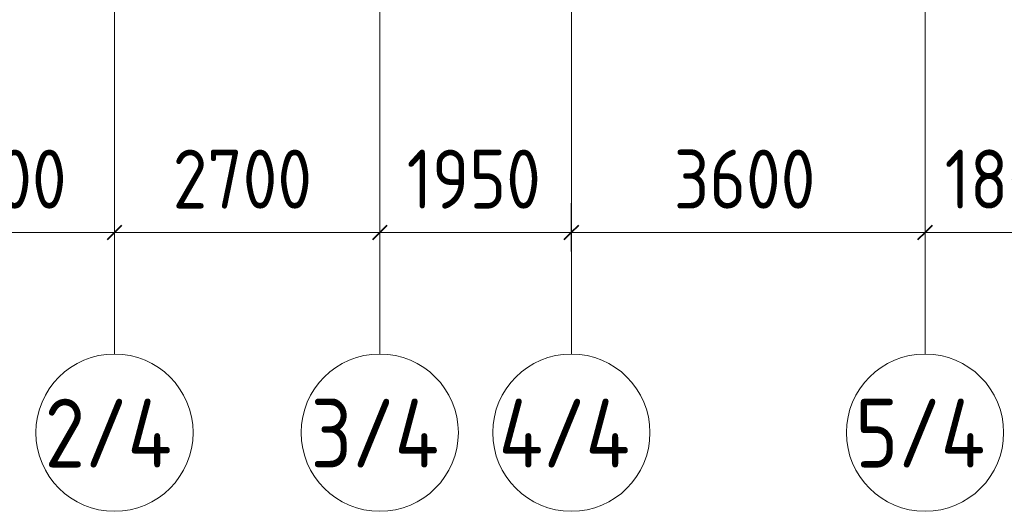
# Model space of a CAD drawing. Header units: millimetres. Extents: x -19737 to 100106, y -4436 to 96517.
# Tile 38 of 59: x 67046 to 77068, y -4436 to 565. Entities that reach past the tile are written whole.
import ezdxf

# ---------------------------------------------------------------- set-up
doc = ezdxf.new("R2010")
doc.units = ezdxf.units.MM
doc.linetypes.add('ADSK_Линия сетки', pattern=[5000, 4000, -500, 0, -500])
for name, color, linetype, lineweight in [('A-____-____-DIMS', 7, 'Continuous', 9), ('A-____-____-DIMS-200', 7, 'Continuous', 9), ('S-GRID-____-IDEN', 7, 'Continuous', 9), ('S-GRID-____-OTLN', 7, 'Continuous', 9)]:
    doc.layers.add(name, color=color, linetype=linetype, lineweight=lineweight)
doc.styles.add('GOST Common_1', font='GOST_Common.ttf', dxfattribs={"width": 0.9, "height": 700})
doc.styles.add('GOST Common_3', font='GOST_Common.ttf', dxfattribs={"width": 0.9, "height": 600})
doc.dimstyles.new('ADSK_Основной_3_мм_2', dxfattribs={"dimscale": 304.8, "dimtxt": 603.428998, "dimasz": 0.492126, "dimexe": 0.984252, "dimexo": 0.984252, "dimgap": 0.19685, "dimtad": 1, "dimdec": 0, "dimdsep": 46, "dimtxsty": 'GOST Common_3', "dimblk1": 'OBLIQUE', "dimblk2": 'OBLIQUE', "dimsah": 1, "dimcen": 0.09, "dimdle": 0.984252, "dimazin": 2, "dimtfac": 1, "dimtdec": 4, "dimtix": 1, "dimtmove": 0, "dimatfit": 3, "dimfxl": 1, "dimtvp": 1, "dimtolj": 1, "dimtzin": 0, "dimarcsym": 2})

# ---------------------------------------------------------------- blocks, each defined once
blk = doc.blocks.new('Ось сетки - Круг_Ø8 мм-6577-02_К4')
at = {"layer": 'S-GRID-____-IDEN', "color": 253, "true_color": 0xaaaaaa}
for start, end in [(360, 180), (180, 360)]:
    blk.add_arc((0, 0), 4, start, end, dxfattribs=at)
blk = doc.blocks.new('DIMBLOCK43-02_К4')
at = {"layer": 'A-____-____-DIMS-200', "color": 8, "true_color": 0x808080}
for p, q in [((65711, -1795), (65711, -1301)), ((68011, -1795), (68011, -1301)), ((65411, -1601), (68011, -1601)), ((65711, -1601), (65711, -1795)), ((68011, -1601), (68011, -1795))]:
    blk.add_line(p, q, dxfattribs=at)
at = {"layer": 'A-____-____-DIMS-200', "color": 8, "lineweight": 40, "true_color": 0x808080}
for p, q in [((65711, -1601), (65636, -1676)), ((65711, -1601), (65786, -1526)), ((68011, -1601), (67936, -1676)), ((68011, -1601), (68086, -1526))]:
    blk.add_line(p, q, dxfattribs=at)
at = {"layer": 'A-____-____-DIMS-200', "color": 0, "insert": (66104, -757), "char_height": 600, "width": 1816.42, "attachment_point": 1, "line_spacing_factor": 1.022761, "style": 'GOST Common_3'}
blk.add_mtext('2300', dxfattribs=at)
blk = doc.blocks.new('_Oblique')
at = {"color": 0, "linetype": 'ByBlock', "lineweight": -2}
blk.add_line((-0.5, -0.5), (0.5, 0.5), dxfattribs=at)
blk = doc.blocks.new('DIMBLOCK44-02_К4')
at = {"layer": 'A-____-____-DIMS-200', "color": 8, "true_color": 0x808080}
for p, q in [((68011, -1795), (68011, -1301)), ((70711, -1795), (70711, -1301)), ((68011, -1601), (70711, -1601)), ((68011, -1601), (68011, -1795)), ((70711, -1601), (70711, -1795))]:
    blk.add_line(p, q, dxfattribs=at)
at = {"layer": 'A-____-____-DIMS-200', "color": 8, "lineweight": 40, "true_color": 0x808080}
for p, q in [((68011, -1601), (67936, -1676)), ((68011, -1601), (68086, -1526)), ((70711, -1601), (70636, -1676)), ((70711, -1601), (70786, -1526))]:
    blk.add_line(p, q, dxfattribs=at)
at = {"layer": 'A-____-____-DIMS-200', "color": 0, "insert": (68604, -757), "char_height": 600, "width": 1816.42, "attachment_point": 1, "line_spacing_factor": 1.022761, "style": 'GOST Common_3'}
blk.add_mtext('2700', dxfattribs=at)
blk = doc.blocks.new('DIMBLOCK45-02_К4')
at = {"layer": 'A-____-____-DIMS-200', "color": 8, "true_color": 0x808080}
for p, q in [((70711, -1795), (70711, -1301)), ((72661, -1795), (72661, -1301)), ((70711, -1601), (72661, -1601)), ((70711, -1601), (70711, -1795)), ((72661, -1601), (72661, -1795))]:
    blk.add_line(p, q, dxfattribs=at)
at = {"layer": 'A-____-____-DIMS-200', "color": 8, "lineweight": 40, "true_color": 0x808080}
for p, q in [((70711, -1601), (70636, -1676)), ((70711, -1601), (70786, -1526)), ((72661, -1601), (72586, -1676)), ((72661, -1601), (72736, -1526))]:
    blk.add_line(p, q, dxfattribs=at)
at = {"layer": 'A-____-____-DIMS-200', "color": 0, "insert": (70986, -757), "char_height": 600, "width": 1681.42, "attachment_point": 1, "line_spacing_factor": 1.022761, "style": 'GOST Common_3'}
blk.add_mtext('1950', dxfattribs=at)
blk = doc.blocks.new('DIMBLOCK46-02_К4')
at = {"layer": 'A-____-____-DIMS-200', "color": 8, "true_color": 0x808080}
for p, q in [((72661, -1795), (72661, -1301)), ((76261, -1795), (76261, -1301)), ((72661, -1601), (76261, -1601)), ((72661, -1601), (72661, -1795)), ((76261, -1601), (76261, -1795))]:
    blk.add_line(p, q, dxfattribs=at)
at = {"layer": 'A-____-____-DIMS-200', "color": 8, "lineweight": 40, "true_color": 0x808080}
for p, q in [((72661, -1601), (72586, -1676)), ((72661, -1601), (72736, -1526)), ((76261, -1601), (76186, -1676)), ((76261, -1601), (76336, -1526))]:
    blk.add_line(p, q, dxfattribs=at)
at = {"layer": 'A-____-____-DIMS-200', "color": 0, "insert": (73704, -757), "char_height": 600, "width": 1816.42, "attachment_point": 1, "line_spacing_factor": 1.022761, "style": 'GOST Common_3'}
blk.add_mtext('3600', dxfattribs=at)
blk = doc.blocks.new('DIMBLOCK47-02_К4')
at = {"layer": 'A-____-____-DIMS-200', "color": 8, "true_color": 0x808080}
for p, q in [((76261, -1795), (76261, -1301)), ((78061, -1795), (78061, -1301)), ((76261, -1601), (78061, -1601)), ((76261, -1601), (76261, -1795)), ((78061, -1601), (78061, -1795))]:
    blk.add_line(p, q, dxfattribs=at)
at = {"layer": 'A-____-____-DIMS-200', "color": 8, "lineweight": 40, "true_color": 0x808080}
for p, q in [((76261, -1601), (76186, -1676)), ((76261, -1601), (76336, -1526)), ((78061, -1601), (77986, -1676)), ((78061, -1601), (78136, -1526))]:
    blk.add_line(p, q, dxfattribs=at)
at = {"layer": 'A-____-____-DIMS-200', "color": 0, "insert": (76461, -757), "char_height": 600, "width": 1681.42, "attachment_point": 1, "line_spacing_factor": 1.022761, "style": 'GOST Common_3'}
blk.add_mtext('1800', dxfattribs=at)

msp = doc.modelspace()

# ---------------------------------------------------------------- linework, layer by layer
at = {"layer": 'S-GRID-____-OTLN', "color": 253, "linetype": 'ADSK_Линия сетки', "true_color": 0xaaaaaa}
for p, q in [((68011.2, -2836.1), (68011.2, 27708.6)), ((70711.2, -2836.1), (70711.2, 27708.6)), ((72661.2, -2836.1), (72661.2, 27708.6)), ((76261.2, -2836.1), (76261.2, 27708.6))]:
    msp.add_line(p, q, dxfattribs=at)

# ---------------------------------------------------------------- block references
at = {"layer": 'S-GRID-____-IDEN', "color": 253, "true_color": 0xaaaaaa, "xscale": 199.9999999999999, "yscale": 199.9999999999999, "zscale": 199.9999999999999}
for p in [(68011.2, -3636.1), (70711.2, -3636.1), (72661.2, -3636.1), (76261.2, -3636.1)]:
    msp.add_blockref('Ось сетки - Круг_Ø8 мм-6577-02_К4', p, dxfattribs=at)

# ---------------------------------------------------------------- texts
at = {"layer": 'S-GRID-____-IDEN', "color": 253, "true_color": 0xaaaaaa, "char_height": 700, "attachment_point": 1, "style": 'GOST Common_1'}
for s, insert, width in [('2/4', (67301.2, -3291.1), 1717.215), ('3/4', (70007.5, -3291.1), 1702.784), ('4/4', (71921.5, -3291.1), 1789.366), ('5/4', (75551.2, -3291.1), 1717.215)]:
    msp.add_mtext(s, dxfattribs=dict(at, insert=insert, width=width))

# ---------------------------------------------------------------- dimensions: what is measured, and where the dimension line sits
at = {"layer": 'A-____-____-DIMS', "color": 8, "true_color": 0x808080}
for base, p1, p2, override, picture, middle in [((68011.2, -1600.8), (65711.2, -1494.8), (68011.2, -1494.8), {"dimpost": '<>', "dimfxl": 2300}, 'DIMBLOCK43-02_К4', (66861.2, -1240.8)), ((70711.2, -1600.8), (68011.2, -1494.8), (70711.2, -1494.8), {"dimpost": '<>', "dimfxl": 2700}, 'DIMBLOCK44-02_К4', (69361.2, -1240.8)), ((72661.2, -1600.8), (70711.2, -1494.8), (72661.2, -1494.8), {"dimpost": '<>', "dimfxl": 1950}, 'DIMBLOCK45-02_К4', (71686.2, -1240.8)), ((76261.2, -1600.8), (72661.2, -1494.8), (76261.2, -1494.8), {"dimpost": '<>', "dimfxl": 3600}, 'DIMBLOCK46-02_К4', (74461.2, -1240.8)), ((78061.2, -1600.8), (76261.2, -1494.8), (78061.2, -1494.8), {"dimpost": '<>', "dimfxl": 1800}, 'DIMBLOCK47-02_К4', (77161.2, -1240.8))]:
    dim = msp.add_linear_dim(base=base, p1=p1, p2=p2, dimstyle='ADSK_Основной_3_мм_2', override=override, dxfattribs=at)
    dim.commit()
    dim.dimension.update_dxf_attribs({"geometry": picture, "text_midpoint": middle})

doc.saveas('drawing.dxf')
